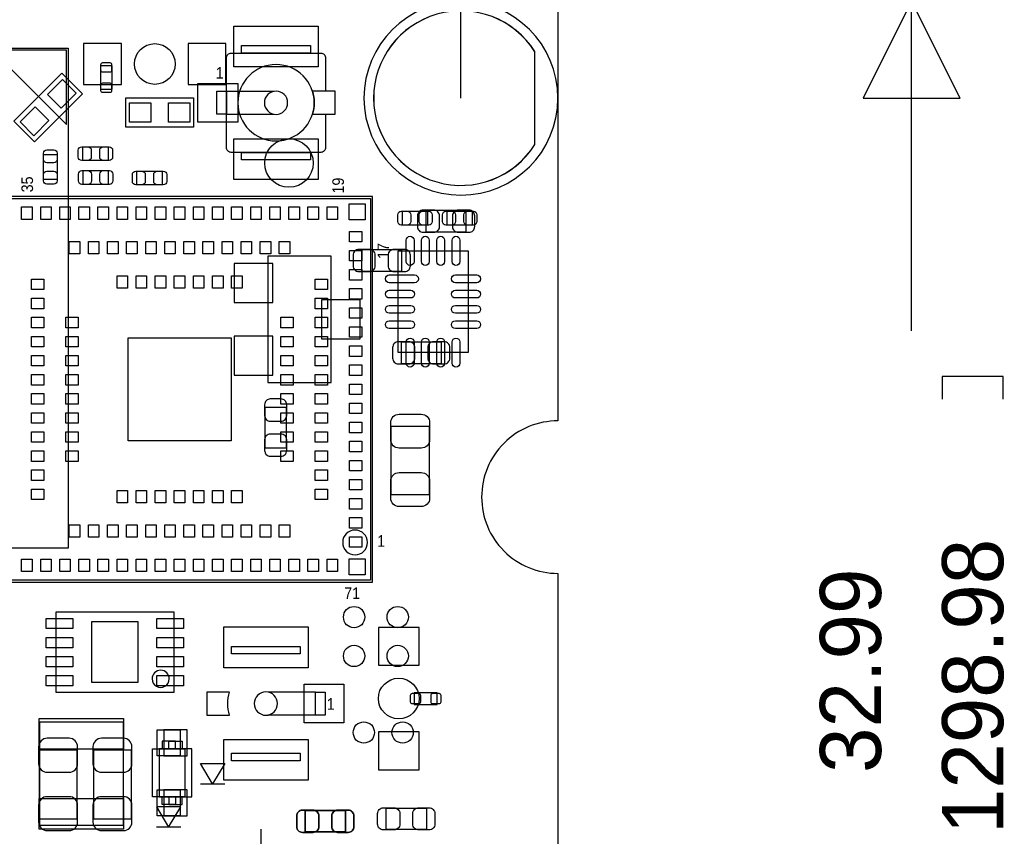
# Model space of a CAD drawing. Extents: x -4.8 to 86.5, y 33.6 to 84.1.
# Tile 10 of 11: x 60.7 to 86.5, y 45.1 to 66.5. Entities that reach past the tile are written whole.
import ezdxf

# ---------------------------------------------------------------- set-up
doc = ezdxf.new("R2010")
doc.units = 0
for name, color, linetype in [('BG_DIMENSION', 1, 'CONTINUOUS'), ('BG_OUTLINE', 3, 'CONTINUOUS'), ('PG_ASSEMBLY_BOTTOM', 253, 'CONTINUOUS'), ('PG_ASSEMBLY_TOP', 33, 'CONTINUOUS'), ('PIN_BOTTOM', 211, 'CONTINUOUS'), ('PIN_TOP', 173, 'CONTINUOUS')]:
    doc.layers.add(name, color=color, linetype=linetype)

msp = doc.modelspace()

# ---------------------------------------------------------------- linework, layer by layer
at = {"layer": 'BG_DIMENSION'}
for points in [[(72.259444, 64.447928), (72.259444, 72.44588)], [(85.3313, 64.447928), (84.0613, 66.987928), (82.7913, 64.447928), (85.3313, 64.447928)], [(84.0613, 58.35523), (84.0613, 66.987928)], [(86.4616, 56.55818), (86.4616, 57.15508), (84.8614, 57.15508), (84.8614, 56.55818)]]:
    msp.add_lwpolyline(points, dxfattribs=at)
at = {"layer": 'BG_OUTLINE'}
msp.add_lwpolyline([(74.799952, 55.992776, 0.414214), (72.800972, 53.993796, 0.414214), (74.799952, 51.994816), (74.799952, 33.993836), (23.949152, 33.993836), (23.949152, 37.493956, 0.414214), (23.451312, 37.994336, 0.414214), (22.950932, 37.493956), (22.950932, 33.993836), (7.200392, 33.993836), (7.200392, 51.994816, 0.414214), (9.199372, 53.993796, 0.414214), (7.200392, 55.992776), (7.199884, 66.987928), (74.799952, 66.987928)], format="xyb", close=True, dxfattribs=at)
at = {"layer": 'PG_ASSEMBLY_BOTTOM'}
msp.add_lwpolyline([(74.799444, 64.447928, 1), (69.719444, 64.447928, 1)], format="xyb", close=True, dxfattribs=at)
for points in [[(50.37328, 52.655978), (50.37328, 65.756028), (61.973206, 65.756028), (61.973206, 52.655978)], [(61.924438, 63.755016), (61.924438, 65.706244), (59.973464, 65.706244)]]:
    msp.add_lwpolyline(points, close=True, dxfattribs=at)
for points in [[(71.338694, 61.502544), (71.338694, 60.942728), (72.39889, 60.942728), (72.39889, 61.502544), (71.338694, 61.502544)], [(70.713854, 59.91352), (70.713854, 60.473336), (69.653658, 60.473336), (69.653658, 59.91352), (70.713854, 59.91352)], [(68.856352, 57.001156), (68.856352, 60.303156), (67.205352, 60.303156), (67.205352, 57.001156), (68.856352, 57.001156)], [(70.689978, 58.055256), (70.689978, 57.49544), (71.750174, 57.49544), (71.750174, 58.055256), (70.689978, 58.055256)], [(67.68592, 56.345074), (67.126104, 56.345074), (67.126104, 55.284878), (67.68592, 55.284878), (67.68592, 56.345074)], [(64.606932, 47.394876), (64.606932, 47.598076), (64.957452, 47.598076), (64.957452, 47.394876)], [(62.208918, 47.365158), (61.208666, 47.365158), (61.208666, 45.565314), (62.208918, 45.565314), (62.208918, 47.365158)], [(63.631318, 47.365158), (62.631066, 47.365158), (62.631066, 45.565314), (63.631318, 45.565314), (63.631318, 47.365158)], [(64.356742, 47.394876), (64.356742, 46.145196), (65.207642, 46.145196), (65.207642, 47.394876), (64.356742, 47.394876)], [(65.43548, 46.48454), (65.75298, 46.48454), (65.43548, 47.01794), (66.07048, 47.01794), (65.75298, 46.48454), (66.07048, 46.48454)], [(64.606932, 46.145196), (64.606932, 45.941996), (64.957452, 45.941996), (64.957452, 46.145196)], [(69.23659, 45.220128), (69.23659, 45.779944), (68.176394, 45.779944), (68.176394, 45.220128), (69.23659, 45.220128)]]:
    msp.add_lwpolyline(points, dxfattribs=at)
at = {"layer": 'PG_ASSEMBLY_TOP'}
for points in [[(66.51371, 65.82537), (68.31711, 65.82537), (68.31711, 65.626742), (66.51371, 65.626742)], [(63.125858, 65.291462), (62.815978, 65.291462), (62.815978, 64.681862), (63.125858, 64.681862)], [(65.86601, 64.626744), (66.115438, 64.626744), (66.115438, 64.026796), (65.86601, 64.026796)], [(66.51371, 63.026798), (68.31711, 63.026798), (68.31711, 62.82817), (66.51371, 62.82817)], [(69.939408, 61.868304), (59.839352, 61.868304), (59.839352, 51.768248), (69.939408, 51.768248)], [(68.05168, 49.883568), (66.24828, 49.883568), (66.24828, 50.082196), (68.05168, 50.082196)], [(68.69938, 48.283622), (68.449952, 48.283622), (68.449952, 48.88357), (68.69938, 48.88357)], [(71.030592, 48.868076), (71.030592, 48.558196), (71.640192, 48.558196), (71.640192, 48.868076)], [(68.05168, 47.084996), (66.24828, 47.084996), (66.24828, 47.283624), (68.05168, 47.283624)]]:
    msp.add_lwpolyline(points, close=True, dxfattribs=at)
for points in [[(68.715382, 64.026796), (68.715382, 63.153798, -0.414214), (68.588382, 63.026798), (66.242438, 63.026798, -0.414214), (66.115438, 63.153798), (66.115438, 65.499742, -0.414214), (66.242438, 65.626742), (68.588382, 65.626742, -0.414214), (68.715382, 65.499742)], [(68.415408, 64.32677, 1), (66.415412, 64.32677, 1), (68.415408, 64.32677)], [(67.72021, 64.32677, 1), (67.11061, 64.32677, 1), (67.72021, 64.32677)], [(69.812154, 52.805076, 1), (69.161406, 52.805076, 1), (69.812154, 52.805076)], [(67.45478, 48.583596, 1), (66.84518, 48.583596, 1), (67.45478, 48.583596)]]:
    msp.add_lwpolyline(points, format="xyb", dxfattribs=at)
for points in [[(68.715382, 65.499742), (68.715382, 64.626744)], [(62.344808, 64.55918), (61.087508, 63.30188), (60.54852, 63.840868), (61.80582, 65.098168), (62.344808, 64.55918)], [(66.115438, 64.626744), (67.361308, 64.626744)], [(65.25641, 63.69177), (63.47841, 63.69177), (63.47841, 64.45377), (65.25641, 64.45377), (65.25641, 63.69177)], [(66.115438, 64.026796), (67.361308, 64.026796)], [(61.685678, 62.31509), (61.325506, 62.31509), (61.325506, 62.974982), (61.685678, 62.974982), (61.685678, 62.31509)], [(62.356746, 62.811914), (62.356746, 63.172086), (63.016638, 63.172086), (63.016638, 62.811914), (62.356746, 62.811914)], [(62.360556, 62.187582), (62.360556, 62.547754), (63.020448, 62.547754), (63.020448, 62.187582), (62.360556, 62.187582)], [(64.43218, 62.536832), (64.43218, 62.17666), (63.772288, 62.17666), (63.772288, 62.536832), (64.43218, 62.536832)], [(59.88939, 51.818286), (59.88939, 61.818266), (69.88937, 61.818266), (69.88937, 51.818286), (59.88939, 51.818286)], [(71.385176, 61.482986), (71.385176, 61.122814), (70.725284, 61.122814), (70.725284, 61.482986), (71.385176, 61.482986)], [(72.553576, 61.482986), (72.553576, 61.122814), (71.893684, 61.122814), (71.893684, 61.482986), (72.553576, 61.482986)], [(70.602602, 60.438792), (70.602602, 57.788556), (72.452738, 57.788556), (72.452738, 60.438792), (70.602602, 60.438792)], [(70.428866, 55.85714), (71.429118, 55.85714), (71.429118, 54.057296), (70.428866, 54.057296), (70.428866, 55.85714)], [(64.7446, 48.8823), (64.7446, 50.982372), (61.644784, 50.982372), (61.644784, 48.8823), (64.7446, 48.8823)], [(68.449952, 48.88357), (67.204082, 48.88357)], [(68.449952, 48.283622), (67.204082, 48.283622)], [(63.418466, 45.394626), (63.418466, 48.094646), (61.218572, 48.094646), (61.218572, 45.394626), (63.418466, 45.394626)], [(64.779652, 47.394876), (64.779652, 47.598076), (64.429132, 47.598076), (64.429132, 47.394876)], [(65.029842, 47.394876), (65.029842, 46.145196), (64.178942, 46.145196), (64.178942, 47.394876), (65.029842, 47.394876)], [(64.779652, 46.145196), (64.779652, 45.941996), (64.429132, 45.941996), (64.429132, 46.145196)], [(64.91986, 45.34662), (64.60236, 45.34662), (64.91986, 45.88002), (64.28486, 45.88002), (64.60236, 45.34662), (64.28486, 45.34662)], [(69.23659, 45.779944), (69.23659, 45.220128), (68.176394, 45.220128), (68.176394, 45.779944), (69.23659, 45.779944)], [(71.35749, 45.843444), (71.35749, 45.283628), (70.297294, 45.283628), (70.297294, 45.843444), (71.35749, 45.843444)], [(67.02806, 44.8945), (67.02806, 45.29328)]]:
    msp.add_lwpolyline(points, dxfattribs=at)
for points in [[(68.36918, 64.026796), (68.96481, 64.026796), (68.96481, 64.626744), (68.36918, 64.626744, -0.076601), (68.415408, 64.32677, -0.076974)], [(64.618362, 49.232312, 1), (64.171022, 49.23236, 1)], [(66.19621, 48.88357), (65.60058, 48.88357), (65.60058, 48.283622), (66.19621, 48.283622, -0.076601), (66.149982, 48.583596, -0.076974)]]:
    msp.add_lwpolyline(points, format="xyb", close=True, dxfattribs=at)
at = {"layer": 'PIN_BOTTOM'}
for points in [[(74.1934, 65.666874, 3.462482), (74.1934, 63.228982)], [(71.268844, 60.932568), (71.548752, 60.932568, 0.414846), (71.698866, 61.082682), (71.698866, 61.36259, 0.414846), (71.548752, 61.512704), (71.268844, 61.512704, 0.414846), (71.11873, 61.36259), (71.11873, 61.082682, 0.414846)], [(72.46874, 61.512704), (72.188832, 61.512704, 0.414846), (72.038718, 61.36259), (72.038718, 61.082682, 0.414846), (72.188832, 60.932568), (72.46874, 60.932568, 0.414846), (72.618854, 61.082682), (72.618854, 61.36259, 0.414846)], [(69.583808, 59.90336), (69.863716, 59.90336, 0.414846), (70.01383, 60.053474), (70.01383, 60.333382, 0.414846), (69.863716, 60.483496), (69.583808, 60.483496, 0.414846), (69.433694, 60.333382), (69.433694, 60.053474, 0.414846)], [(70.783704, 60.483496), (70.503796, 60.483496, 0.414846), (70.353682, 60.333382), (70.353682, 60.053474, 0.414846), (70.503796, 59.90336), (70.783704, 59.90336, 0.414846), (70.933818, 60.053474), (70.933818, 60.333382, 0.414846)], [(70.620128, 57.48528), (70.900036, 57.48528, 0.414846), (71.05015, 57.635394), (71.05015, 57.915302, 0.414846), (70.900036, 58.065416), (70.620128, 58.065416, 0.414846), (70.470014, 57.915302), (70.470014, 57.635394, 0.414846)], [(71.820024, 58.065416), (71.540116, 58.065416, 0.414846), (71.390002, 57.915302), (71.390002, 57.635394, 0.414846), (71.540116, 57.48528), (71.820024, 57.48528, 0.414846), (71.970138, 57.635394), (71.970138, 57.915302, 0.414846)], [(67.115944, 56.414924), (67.115944, 56.135016, 0.414846), (67.266058, 55.984902), (67.545966, 55.984902, 0.414846), (67.69608, 56.135016), (67.69608, 56.414924, 0.414846), (67.545966, 56.565038), (67.266058, 56.565038, 0.414846)], [(67.69608, 55.215028), (67.69608, 55.494936, 0.414846), (67.545966, 55.64505), (67.266058, 55.64505, 0.414846), (67.115944, 55.494936), (67.115944, 55.215028, 0.414846), (67.266058, 55.064914), (67.545966, 55.064914, 0.414846)], [(61.19876, 47.455328), (61.19876, 47.00524, 0.414414), (61.418724, 46.785276), (61.99886, 46.785276, 0.414414), (62.218824, 47.00524), (62.218824, 47.455328, 0.414414), (61.99886, 47.675292), (61.418724, 47.675292, 0.414414)], [(62.62116, 47.455328), (62.62116, 47.00524, 0.414414), (62.841124, 46.785276), (63.42126, 46.785276, 0.414414), (63.641224, 47.00524), (63.641224, 47.455328, 0.414414), (63.42126, 47.675292), (62.841124, 47.675292, 0.414414)], [(62.218824, 45.475144), (62.218824, 45.925232, 0.414414), (61.99886, 46.145196), (61.418724, 46.145196, 0.414414), (61.19876, 45.925232), (61.19876, 45.475144, 0.414414), (61.418724, 45.25518), (61.99886, 45.25518, 0.414414)], [(63.641224, 45.475144), (63.641224, 45.925232, 0.414414), (63.42126, 46.145196), (62.841124, 46.145196, 0.414414), (62.62116, 45.925232), (62.62116, 45.475144, 0.414414), (62.841124, 45.25518), (63.42126, 45.25518, 0.414414)], [(68.106544, 45.209968), (68.386452, 45.209968, 0.414846), (68.536566, 45.360082), (68.536566, 45.63999, 0.414846), (68.386452, 45.790104), (68.106544, 45.790104, 0.414846), (67.95643, 45.63999), (67.95643, 45.360082, 0.414846)], [(69.30644, 45.790104), (69.026532, 45.790104, 0.414846), (68.876418, 45.63999), (68.876418, 45.360082, 0.414846), (69.026532, 45.209968), (69.30644, 45.209968, 0.414846), (69.456554, 45.360082), (69.456554, 45.63999, 0.414846)]]:
    msp.add_lwpolyline(points, format="xyb", close=True, dxfattribs=at)
for points in [[(62.37732, 64.80937), (63.36792, 64.80937), (63.36792, 65.87617), (62.37732, 65.87617)], [(65.1129, 64.80937), (66.1035, 64.80937), (66.1035, 65.87617), (65.1129, 65.87617)], [(66.316352, 59.096656), (67.332352, 59.096656), (67.332352, 60.112656), (66.316352, 60.112656)], [(68.602352, 58.144156), (69.618352, 58.144156), (69.618352, 59.160156), (68.602352, 59.160156)], [(66.316352, 57.191656), (67.332352, 57.191656), (67.332352, 58.207656), (66.316352, 58.207656)], [(70.09638, 50.578766), (70.09638, 49.588166), (71.16318, 49.588166), (71.16318, 50.578766)], [(65.086992, 47.900336), (64.477392, 47.900336), (64.477392, 47.214536), (65.086992, 47.214536)], [(70.09638, 47.843186), (70.09638, 46.852586), (71.16318, 46.852586), (71.16318, 47.843186)], [(65.087246, 46.325536), (64.477646, 46.325536), (64.477646, 45.639736), (65.087246, 45.639736)]]:
    msp.add_lwpolyline(points, close=True, dxfattribs=at)
for centre, radius in [((64.24041, 65.34277), 0.5334), ((67.753992, 62.746636), 0.635), ((70.62978, 48.715676), 0.5334)]:
    msp.add_circle(centre, radius, dxfattribs=at)
at = {"layer": 'PIN_TOP'}
for points in [[(74.196702, 65.66154, 3.479971), (74.196702, 63.234316)], [(62.882018, 65.126362, -0.414214), (62.831218, 65.177162), (62.831218, 65.329562, -0.414214), (62.882018, 65.380362), (63.059818, 65.380362, -0.414214), (63.110618, 65.329562), (63.110618, 65.177162, -0.414214), (63.059818, 65.126362)], [(62.882018, 64.592962, -0.414214), (62.831218, 64.643762), (62.831218, 64.796162, -0.414214), (62.882018, 64.846962), (63.059818, 64.846962, -0.414214), (63.110618, 64.796162), (63.110618, 64.643762, -0.414214), (63.059818, 64.592962)], [(61.685678, 63.004954), (61.685678, 62.844934, -0.413587), (61.595508, 62.755018), (61.415676, 62.755018, -0.413587), (61.325506, 62.844934), (61.325506, 63.004954, -0.413587), (61.415676, 63.09487), (61.595508, 63.09487, -0.413587)], [(62.326774, 63.172086), (62.486794, 63.172086, -0.413587), (62.57671, 63.081916), (62.57671, 62.902084, -0.413587), (62.486794, 62.811914), (62.326774, 62.811914, -0.413587), (62.236858, 62.902084), (62.236858, 63.081916, -0.413587)], [(63.04661, 62.811914), (62.88659, 62.811914, -0.413587), (62.796674, 62.902084), (62.796674, 63.081916, -0.413587), (62.88659, 63.172086), (63.04661, 63.172086, -0.413587), (63.136526, 63.081916), (63.136526, 62.902084, -0.413587)], [(61.325506, 62.285118), (61.325506, 62.445138, -0.413587), (61.415676, 62.535054), (61.595508, 62.535054, -0.413587), (61.685678, 62.445138), (61.685678, 62.285118, -0.413587), (61.595508, 62.195202), (61.415676, 62.195202, -0.413587)], [(62.330584, 62.547754), (62.490604, 62.547754, -0.413587), (62.58052, 62.457584), (62.58052, 62.277752, -0.413587), (62.490604, 62.187582), (62.330584, 62.187582, -0.413587), (62.240668, 62.277752), (62.240668, 62.457584, -0.413587)], [(63.05042, 62.187582), (62.8904, 62.187582, -0.413587), (62.800484, 62.277752), (62.800484, 62.457584, -0.413587), (62.8904, 62.547754), (63.05042, 62.547754, -0.413587), (63.140336, 62.457584), (63.140336, 62.277752, -0.413587)], [(63.742316, 62.536832), (63.902336, 62.536832, -0.413587), (63.992252, 62.446662), (63.992252, 62.26683, -0.413587), (63.902336, 62.17666), (63.742316, 62.17666, -0.413587), (63.6524, 62.26683), (63.6524, 62.446662, -0.413587)], [(64.462152, 62.17666), (64.302132, 62.17666, -0.413587), (64.212216, 62.26683), (64.212216, 62.446662, -0.413587), (64.302132, 62.536832), (64.462152, 62.536832, -0.413587), (64.552068, 62.446662), (64.552068, 62.26683, -0.413587)], [(70.695312, 61.482986), (70.855332, 61.482986, -0.413587), (70.945248, 61.392816), (70.945248, 61.212984, -0.413587), (70.855332, 61.122814), (70.695312, 61.122814, -0.413587), (70.605396, 61.212984), (70.605396, 61.392816, -0.413587)], [(71.415148, 61.122814), (71.255128, 61.122814, -0.413587), (71.165212, 61.212984), (71.165212, 61.392816, -0.413587), (71.255128, 61.482986), (71.415148, 61.482986, -0.413587), (71.505064, 61.392816), (71.505064, 61.212984, -0.413587)], [(71.863712, 61.482986), (72.023732, 61.482986, -0.413587), (72.113648, 61.392816), (72.113648, 61.212984, -0.413587), (72.023732, 61.122814), (71.863712, 61.122814, -0.413587), (71.773796, 61.212984), (71.773796, 61.392816, -0.413587)], [(72.583548, 61.122814), (72.423528, 61.122814, -0.413587), (72.333612, 61.212984), (72.333612, 61.392816, -0.413587), (72.423528, 61.482986), (72.583548, 61.482986, -0.413587), (72.673464, 61.392816), (72.673464, 61.212984, -0.413587)], [(70.826122, 60.166758), (70.826122, 60.725558, -1), (71.029322, 60.725558), (71.029322, 60.166758, -1)], [(71.226172, 60.166758), (71.226172, 60.725558, -1), (71.429372, 60.725558), (71.429372, 60.166758, -1)], [(71.625968, 60.166758), (71.625968, 60.725558, -1), (71.829168, 60.725558), (71.829168, 60.166758, -1)], [(72.026018, 60.166758), (72.026018, 60.725558, -1), (72.229218, 60.725558), (72.229218, 60.166758, -1)], [(71.043546, 59.612022), (70.383146, 59.612022, -1), (70.383146, 59.815222), (71.043546, 59.815222, -1)], [(72.672194, 59.612022), (72.113394, 59.612022, -1), (72.113394, 59.815222), (72.672194, 59.815222, -1)], [(70.941946, 59.211972), (70.383146, 59.211972, -1), (70.383146, 59.415172), (70.941946, 59.415172, -1)], [(72.672194, 59.211972), (72.113394, 59.211972, -1), (72.113394, 59.415172), (72.672194, 59.415172, -1)], [(70.941946, 58.812176), (70.383146, 58.812176, -1), (70.383146, 59.015376), (70.941946, 59.015376, -1)], [(72.672194, 58.812176), (72.113394, 58.812176, -1), (72.113394, 59.015376), (72.672194, 59.015376, -1)], [(70.941946, 58.412126), (70.383146, 58.412126, -1), (70.383146, 58.615326), (70.941946, 58.615326, -1)], [(72.672194, 58.412126), (72.113394, 58.412126, -1), (72.113394, 58.615326), (72.672194, 58.615326, -1)], [(70.826122, 57.50179), (70.826122, 58.06059, -1), (71.029322, 58.06059), (71.029322, 57.50179, -1)], [(71.226172, 57.50179), (71.226172, 58.06059, -1), (71.429372, 58.06059), (71.429372, 57.50179, -1)], [(71.625968, 57.50179), (71.625968, 58.06059, -1), (71.829168, 58.06059), (71.829168, 57.50179, -1)], [(72.026018, 57.50179), (72.026018, 58.06059, -1), (72.229218, 58.06059), (72.229218, 57.50179, -1)], [(71.439024, 55.94731), (71.439024, 55.497222, -0.414414), (71.21906, 55.277258), (70.638924, 55.277258, -0.414414), (70.41896, 55.497222), (70.41896, 55.94731, -0.414414), (70.638924, 56.167274), (71.21906, 56.167274, -0.414414)], [(70.41896, 53.967126), (70.41896, 54.417214, -0.414414), (70.638924, 54.637178), (71.21906, 54.637178, -0.414414), (71.439024, 54.417214), (71.439024, 53.967126, -0.414414), (71.21906, 53.747162), (70.638924, 53.747162, -0.414414)], [(71.195692, 48.624236, -0.414214), (71.144892, 48.573436), (70.992492, 48.573436, -0.414214), (70.941692, 48.624236), (70.941692, 48.802036, -0.414214), (70.992492, 48.852836), (71.144892, 48.852836, -0.414214), (71.195692, 48.802036)], [(71.729092, 48.624236, -0.414214), (71.678292, 48.573436), (71.525892, 48.573436, -0.414214), (71.475092, 48.624236), (71.475092, 48.802036, -0.414214), (71.525892, 48.852836), (71.678292, 48.852836, -0.414214), (71.729092, 48.802036)], [(68.106544, 45.790104), (68.386452, 45.790104, -0.414846), (68.536566, 45.63999), (68.536566, 45.360082, -0.414846), (68.386452, 45.209968), (68.106544, 45.209968, -0.414846), (67.95643, 45.360082), (67.95643, 45.63999, -0.414846)], [(69.30644, 45.209968), (69.026532, 45.209968, -0.414846), (68.876418, 45.360082), (68.876418, 45.63999, -0.414846), (69.026532, 45.790104), (69.30644, 45.790104, -0.414846), (69.456554, 45.63999), (69.456554, 45.360082, -0.414846)], [(70.227444, 45.853604), (70.507352, 45.853604, -0.414846), (70.657466, 45.70349), (70.657466, 45.423582, -0.414846), (70.507352, 45.273468), (70.227444, 45.273468, -0.414846), (70.07733, 45.423582), (70.07733, 45.70349, -0.414846)], [(71.42734, 45.273468), (71.147432, 45.273468, -0.414846), (70.997318, 45.423582), (70.997318, 45.70349, -0.414846), (71.147432, 45.853604), (71.42734, 45.853604, -0.414846), (71.577454, 45.70349), (71.577454, 45.423582, -0.414846)]]:
    msp.add_lwpolyline(points, format="xyb", close=True, dxfattribs=at)
for points in [[(66.31051, 66.335148), (68.52031, 66.335148), (68.52031, 65.268348), (66.31051, 65.268348)], [(61.787859, 64.182009), (61.428649, 64.541219), (61.823781, 64.936351), (62.182991, 64.577141)], [(65.369694, 64.83477), (66.411094, 64.83477), (66.411094, 63.81877), (65.369694, 63.81877)], [(61.069547, 63.463697), (60.710337, 63.822907), (61.105469, 64.218039), (61.464679, 63.858829)], [(63.58001, 63.81877), (63.58001, 64.32677), (64.13881, 64.32677), (64.13881, 63.81877)], [(64.59601, 63.81877), (64.59601, 64.32677), (65.15481, 64.32677), (65.15481, 63.81877)], [(66.31051, 63.385192), (68.52031, 63.385192), (68.52031, 62.318392), (66.31051, 62.318392)], [(69.751067, 61.679963), (69.751067, 61.256037), (69.327141, 61.256037), (69.327141, 61.679963)], [(61.026929, 61.595762), (61.026929, 61.270642), (60.751847, 61.270642), (60.751847, 61.595762)], [(61.526801, 61.595762), (61.526801, 61.270642), (61.251719, 61.270642), (61.251719, 61.595762)], [(62.026927, 61.595762), (62.026927, 61.270642), (61.751845, 61.270642), (61.751845, 61.595762)], [(62.526799, 61.595762), (62.526799, 61.270642), (62.251717, 61.270642), (62.251717, 61.595762)], [(63.026925, 61.595762), (63.026925, 61.270642), (62.751843, 61.270642), (62.751843, 61.595762)], [(63.526797, 61.595762), (63.526797, 61.270642), (63.251715, 61.270642), (63.251715, 61.595762)], [(64.026923, 61.595762), (64.026923, 61.270642), (63.751841, 61.270642), (63.751841, 61.595762)], [(64.526795, 61.595762), (64.526795, 61.270642), (64.251713, 61.270642), (64.251713, 61.595762)], [(65.026921, 61.595762), (65.026921, 61.270642), (64.751839, 61.270642), (64.751839, 61.595762)], [(65.527047, 61.595762), (65.527047, 61.270642), (65.251965, 61.270642), (65.251965, 61.595762)], [(66.026919, 61.595762), (66.026919, 61.270642), (65.751837, 61.270642), (65.751837, 61.595762)], [(66.527045, 61.595762), (66.527045, 61.270642), (66.251963, 61.270642), (66.251963, 61.595762)], [(67.026917, 61.595762), (67.026917, 61.270642), (66.751835, 61.270642), (66.751835, 61.595762)], [(67.527043, 61.595762), (67.527043, 61.270642), (67.251961, 61.270642), (67.251961, 61.595762)], [(68.026915, 61.595762), (68.026915, 61.270642), (67.751833, 61.270642), (67.751833, 61.595762)], [(68.527041, 61.595762), (68.527041, 61.270642), (68.251959, 61.270642), (68.251959, 61.595762)], [(69.026913, 61.595762), (69.026913, 61.270642), (68.751831, 61.270642), (68.751831, 61.595762)], [(69.666866, 60.680727), (69.341746, 60.680727), (69.341746, 60.955809), (69.666866, 60.955809)], [(62.276863, 60.69584), (62.276863, 60.37072), (62.001781, 60.37072), (62.001781, 60.69584)], [(62.776989, 60.69584), (62.776989, 60.37072), (62.501907, 60.37072), (62.501907, 60.69584)], [(63.276861, 60.69584), (63.276861, 60.37072), (63.001779, 60.37072), (63.001779, 60.69584)], [(63.776987, 60.69584), (63.776987, 60.37072), (63.501905, 60.37072), (63.501905, 60.69584)], [(64.276859, 60.69584), (64.276859, 60.37072), (64.001777, 60.37072), (64.001777, 60.69584)], [(64.776985, 60.69584), (64.776985, 60.37072), (64.501903, 60.37072), (64.501903, 60.69584)], [(65.276857, 60.69584), (65.276857, 60.37072), (65.001775, 60.37072), (65.001775, 60.69584)], [(65.776983, 60.69584), (65.776983, 60.37072), (65.501901, 60.37072), (65.501901, 60.69584)], [(66.276855, 60.69584), (66.276855, 60.37072), (66.001773, 60.37072), (66.001773, 60.69584)], [(66.776981, 60.69584), (66.776981, 60.37072), (66.501899, 60.37072), (66.501899, 60.69584)], [(67.276853, 60.69584), (67.276853, 60.37072), (67.001771, 60.37072), (67.001771, 60.69584)], [(67.776979, 60.69584), (67.776979, 60.37072), (67.501897, 60.37072), (67.501897, 60.69584)], [(69.666866, 60.180855), (69.341746, 60.180855), (69.341746, 60.455937), (69.666866, 60.455937)], [(69.666866, 59.680729), (69.341746, 59.680729), (69.341746, 59.955811), (69.666866, 59.955811)], [(61.011816, 59.705875), (61.336936, 59.705875), (61.336936, 59.430793), (61.011816, 59.430793)], [(63.526797, 59.795918), (63.526797, 59.470798), (63.251715, 59.470798), (63.251715, 59.795918)], [(64.026923, 59.795918), (64.026923, 59.470798), (63.751841, 59.470798), (63.751841, 59.795918)], [(64.526795, 59.795918), (64.526795, 59.470798), (64.251713, 59.470798), (64.251713, 59.795918)], [(65.026921, 59.795918), (65.026921, 59.470798), (64.751839, 59.470798), (64.751839, 59.795918)], [(65.527047, 59.795918), (65.527047, 59.470798), (65.251965, 59.470798), (65.251965, 59.795918)], [(66.026919, 59.795918), (66.026919, 59.470798), (65.751837, 59.470798), (65.751837, 59.795918)], [(66.527045, 59.795918), (66.527045, 59.470798), (66.251963, 59.470798), (66.251963, 59.795918)], [(68.766944, 59.430793), (68.441824, 59.430793), (68.441824, 59.705875), (68.766944, 59.705875)], [(69.666866, 59.180857), (69.341746, 59.180857), (69.341746, 59.455939), (69.666866, 59.455939)], [(61.011816, 59.205749), (61.336936, 59.205749), (61.336936, 58.930667), (61.011816, 58.930667)], [(68.766944, 58.930667), (68.441824, 58.930667), (68.441824, 59.205749), (68.766944, 59.205749)], [(69.666866, 58.680731), (69.341746, 58.680731), (69.341746, 58.955813), (69.666866, 58.955813)], [(61.011816, 58.705877), (61.336936, 58.705877), (61.336936, 58.430795), (61.011816, 58.430795)], [(61.911738, 58.705877), (62.236858, 58.705877), (62.236858, 58.430795), (61.911738, 58.430795)], [(67.867022, 58.430795), (67.541902, 58.430795), (67.541902, 58.705877), (67.867022, 58.705877)], [(68.766944, 58.430795), (68.441824, 58.430795), (68.441824, 58.705877), (68.766944, 58.705877)], [(69.666866, 58.180859), (69.341746, 58.180859), (69.341746, 58.455941), (69.666866, 58.455941)], [(61.011816, 58.205751), (61.336936, 58.205751), (61.336936, 57.930669), (61.011816, 57.930669)], [(61.911738, 58.205751), (62.236858, 58.205751), (62.236858, 57.930669), (61.911738, 57.930669)], [(66.23939, 55.468266), (63.53937, 55.468266), (63.53937, 58.168286), (66.23939, 58.168286)], [(67.867022, 57.930669), (67.541902, 57.930669), (67.541902, 58.205751), (67.867022, 58.205751)], [(68.766944, 57.930669), (68.441824, 57.930669), (68.441824, 58.205751), (68.766944, 58.205751)], [(69.666866, 57.680733), (69.341746, 57.680733), (69.341746, 57.955815), (69.666866, 57.955815)], [(61.011816, 57.705879), (61.336936, 57.705879), (61.336936, 57.430797), (61.011816, 57.430797)], [(61.911738, 57.705879), (62.236858, 57.705879), (62.236858, 57.430797), (61.911738, 57.430797)], [(67.867022, 57.430797), (67.541902, 57.430797), (67.541902, 57.705879), (67.867022, 57.705879)], [(68.766944, 57.430797), (68.441824, 57.430797), (68.441824, 57.705879), (68.766944, 57.705879)], [(69.666866, 57.180861), (69.341746, 57.180861), (69.341746, 57.455943), (69.666866, 57.455943)], [(61.011816, 57.205753), (61.336936, 57.205753), (61.336936, 56.930671), (61.011816, 56.930671)], [(61.911738, 57.205753), (62.236858, 57.205753), (62.236858, 56.930671), (61.911738, 56.930671)], [(67.867022, 56.930671), (67.541902, 56.930671), (67.541902, 57.205753), (67.867022, 57.205753)], [(68.766944, 56.930671), (68.441824, 56.930671), (68.441824, 57.205753), (68.766944, 57.205753)], [(69.666866, 56.680735), (69.341746, 56.680735), (69.341746, 56.955817), (69.666866, 56.955817)], [(61.011816, 56.705881), (61.336936, 56.705881), (61.336936, 56.430799), (61.011816, 56.430799)], [(61.911738, 56.705881), (62.236858, 56.705881), (62.236858, 56.430799), (61.911738, 56.430799)], [(67.867022, 56.430799), (67.541902, 56.430799), (67.541902, 56.705881), (67.867022, 56.705881)], [(68.766944, 56.430799), (68.441824, 56.430799), (68.441824, 56.705881), (68.766944, 56.705881)], [(69.666866, 56.180609), (69.341746, 56.180609), (69.341746, 56.455691), (69.666866, 56.455691)], [(61.011816, 56.205755), (61.336936, 56.205755), (61.336936, 55.930673), (61.011816, 55.930673)], [(61.911738, 56.205755), (62.236858, 56.205755), (62.236858, 55.930673), (61.911738, 55.930673)], [(67.867022, 55.930673), (67.541902, 55.930673), (67.541902, 56.205755), (67.867022, 56.205755)], [(68.766944, 55.930673), (68.441824, 55.930673), (68.441824, 56.205755), (68.766944, 56.205755)], [(61.011816, 55.705883), (61.336936, 55.705883), (61.336936, 55.430801), (61.011816, 55.430801)], [(61.911738, 55.705883), (62.236858, 55.705883), (62.236858, 55.430801), (61.911738, 55.430801)], [(67.867022, 55.430801), (67.541902, 55.430801), (67.541902, 55.705883), (67.867022, 55.705883)], [(68.766944, 55.430801), (68.441824, 55.430801), (68.441824, 55.705883), (68.766944, 55.705883)], [(69.666866, 55.680737), (69.341746, 55.680737), (69.341746, 55.955819), (69.666866, 55.955819)], [(69.666866, 55.180611), (69.341746, 55.180611), (69.341746, 55.455693), (69.666866, 55.455693)], [(61.011816, 55.205757), (61.336936, 55.205757), (61.336936, 54.930675), (61.011816, 54.930675)], [(61.911738, 55.205757), (62.236858, 55.205757), (62.236858, 54.930675), (61.911738, 54.930675)], [(67.867022, 54.930675), (67.541902, 54.930675), (67.541902, 55.205757), (67.867022, 55.205757)], [(68.766944, 54.930675), (68.441824, 54.930675), (68.441824, 55.205757), (68.766944, 55.205757)], [(69.666866, 54.680739), (69.341746, 54.680739), (69.341746, 54.955821), (69.666866, 54.955821)], [(61.011816, 54.705885), (61.336936, 54.705885), (61.336936, 54.430803), (61.011816, 54.430803)], [(68.766944, 54.430803), (68.441824, 54.430803), (68.441824, 54.705885), (68.766944, 54.705885)], [(69.666866, 54.180613), (69.341746, 54.180613), (69.341746, 54.455695), (69.666866, 54.455695)], [(61.011816, 54.205759), (61.336936, 54.205759), (61.336936, 53.930677), (61.011816, 53.930677)], [(63.251588, 53.840634), (63.251588, 54.165754), (63.52667, 54.165754), (63.52667, 53.840634)], [(63.751714, 53.840634), (63.751714, 54.165754), (64.026796, 54.165754), (64.026796, 53.840634)], [(64.251586, 53.840634), (64.251586, 54.165754), (64.526668, 54.165754), (64.526668, 53.840634)], [(64.751712, 53.840634), (64.751712, 54.165754), (65.026794, 54.165754), (65.026794, 53.840634)], [(65.251838, 53.840634), (65.251838, 54.165754), (65.52692, 54.165754), (65.52692, 53.840634)], [(65.75171, 53.840634), (65.75171, 54.165754), (66.026792, 54.165754), (66.026792, 53.840634)], [(66.251836, 53.840634), (66.251836, 54.165754), (66.526918, 54.165754), (66.526918, 53.840634)], [(68.766944, 53.930677), (68.441824, 53.930677), (68.441824, 54.205759), (68.766944, 54.205759)], [(69.666866, 53.680741), (69.341746, 53.680741), (69.341746, 53.955823), (69.666866, 53.955823)], [(69.666866, 53.180615), (69.341746, 53.180615), (69.341746, 53.455697), (69.666866, 53.455697)], [(62.001654, 52.940712), (62.001654, 53.265832), (62.276736, 53.265832), (62.276736, 52.940712)], [(62.50178, 52.940712), (62.50178, 53.265832), (62.776862, 53.265832), (62.776862, 52.940712)], [(63.001652, 52.940712), (63.001652, 53.265832), (63.276734, 53.265832), (63.276734, 52.940712)], [(63.501778, 52.940712), (63.501778, 53.265832), (63.77686, 53.265832), (63.77686, 52.940712)], [(64.00165, 52.940712), (64.00165, 53.265832), (64.276732, 53.265832), (64.276732, 52.940712)], [(64.501776, 52.940712), (64.501776, 53.265832), (64.776858, 53.265832), (64.776858, 52.940712)], [(65.001648, 52.940712), (65.001648, 53.265832), (65.27673, 53.265832), (65.27673, 52.940712)], [(65.501774, 52.940712), (65.501774, 53.265832), (65.776856, 53.265832), (65.776856, 52.940712)], [(66.001646, 52.940712), (66.001646, 53.265832), (66.276728, 53.265832), (66.276728, 52.940712)], [(66.501772, 52.940712), (66.501772, 53.265832), (66.776854, 53.265832), (66.776854, 52.940712)], [(67.001644, 52.940712), (67.001644, 53.265832), (67.276726, 53.265832), (67.276726, 52.940712)], [(67.50177, 52.940712), (67.50177, 53.265832), (67.776852, 53.265832), (67.776852, 52.940712)], [(69.666866, 52.680743), (69.341746, 52.680743), (69.341746, 52.955825), (69.666866, 52.955825)], [(60.75172, 52.04079), (60.75172, 52.36591), (61.026802, 52.36591), (61.026802, 52.04079)], [(61.251592, 52.04079), (61.251592, 52.36591), (61.526674, 52.36591), (61.526674, 52.04079)], [(61.751718, 52.04079), (61.751718, 52.36591), (62.0268, 52.36591), (62.0268, 52.04079)], [(62.25159, 52.04079), (62.25159, 52.36591), (62.526672, 52.36591), (62.526672, 52.04079)], [(62.751716, 52.04079), (62.751716, 52.36591), (63.026798, 52.36591), (63.026798, 52.04079)], [(63.251588, 52.04079), (63.251588, 52.36591), (63.52667, 52.36591), (63.52667, 52.04079)], [(63.751714, 52.04079), (63.751714, 52.36591), (64.026796, 52.36591), (64.026796, 52.04079)], [(64.251586, 52.04079), (64.251586, 52.36591), (64.526668, 52.36591), (64.526668, 52.04079)], [(64.751712, 52.04079), (64.751712, 52.36591), (65.026794, 52.36591), (65.026794, 52.04079)], [(65.251838, 52.04079), (65.251838, 52.36591), (65.52692, 52.36591), (65.52692, 52.04079)], [(65.75171, 52.04079), (65.75171, 52.36591), (66.026792, 52.36591), (66.026792, 52.04079)], [(66.251836, 52.04079), (66.251836, 52.36591), (66.526918, 52.36591), (66.526918, 52.04079)], [(66.751708, 52.04079), (66.751708, 52.36591), (67.02679, 52.36591), (67.02679, 52.04079)], [(67.251834, 52.04079), (67.251834, 52.36591), (67.526916, 52.36591), (67.526916, 52.04079)], [(67.751706, 52.04079), (67.751706, 52.36591), (68.026788, 52.36591), (68.026788, 52.04079)], [(68.251832, 52.04079), (68.251832, 52.36591), (68.526914, 52.36591), (68.526914, 52.04079)], [(68.751704, 52.04079), (68.751704, 52.36591), (69.026786, 52.36591), (69.026786, 52.04079)], [(69.751321, 51.956335), (69.327395, 51.956335), (69.327395, 52.380261), (69.751321, 52.380261)], [(62.094618, 50.817399), (62.094618, 50.547397), (61.394594, 50.547397), (61.394594, 50.817399)], [(64.99479, 50.817399), (64.99479, 50.547397), (64.294766, 50.547397), (64.294766, 50.817399)], [(62.594744, 50.732309), (63.79464, 50.732309), (63.79464, 49.132363), (62.594744, 49.132363)], [(68.25488, 49.525174), (66.04508, 49.525174), (66.04508, 50.591974), (68.25488, 50.591974)], [(62.094618, 50.317273), (62.094618, 50.047271), (61.394594, 50.047271), (61.394594, 50.317273)], [(64.99479, 50.317273), (64.99479, 50.047271), (64.294766, 50.047271), (64.294766, 50.317273)], [(62.094618, 49.817401), (62.094618, 49.547399), (61.394594, 49.547399), (61.394594, 49.817401)], [(64.99479, 49.817401), (64.99479, 49.547399), (64.294766, 49.547399), (64.294766, 49.817401)], [(62.094618, 49.317275), (62.094618, 49.047273), (61.394594, 49.047273), (61.394594, 49.317275)], [(64.99479, 49.317275), (64.99479, 49.047273), (64.294766, 49.047273), (64.294766, 49.317275)], [(69.195696, 48.075596), (68.154296, 48.075596), (68.154296, 49.091596), (69.195696, 49.091596)], [(63.423292, 47.393606), (61.213492, 47.393606), (61.213492, 48.193706), (63.423292, 48.193706)], [(64.299592, 47.900336), (64.909192, 47.900336), (64.909192, 47.214536), (64.299592, 47.214536)], [(68.25488, 46.575218), (66.04508, 46.575218), (66.04508, 47.642018), (68.25488, 47.642018)], [(64.299338, 46.325536), (64.908938, 46.325536), (64.908938, 45.639736), (64.299338, 45.639736)], [(63.423292, 45.295566), (61.213492, 45.295566), (61.213492, 46.095666), (63.423292, 46.095666)]]:
    msp.add_lwpolyline(points, close=True, dxfattribs=at)
for centre in [(69.46138, 50.849276), (70.60438, 50.849276), (69.46138, 49.833276), (70.60438, 49.833276), (69.71538, 47.826676), (70.73138, 47.826676)]:
    msp.add_circle(centre, 0.2794, dxfattribs=at)

# ---------------------------------------------------------------- texts
at = {"layer": 'BG_DIMENSION'}
for s, p in [('1298.98', (86.4616, 45.16628)), ('32.99', (83.2612, 46.76648))]:
    msp.add_text(s, height=1.6002, rotation=90, dxfattribs=at).set_placement(p)
at = {"layer": 'PG_ASSEMBLY_TOP', "width": 0.916667}
for s, p in [('1', (65.836292, 64.956436)), ('1', (70.064376, 52.6923)), ('71', (69.200776, 51.32324)), ('1', (68.744592, 48.422052))]:
    msp.add_text(s, height=0.3048, dxfattribs=at).set_placement(p)
for s, p in [('35', (61.05144, 61.979556)), ('19', (69.19468, 61.949076)), ('17', (70.37832, 60.234576))]:
    msp.add_text(s, height=0.3048, rotation=90, dxfattribs=at).set_placement(p)

doc.saveas('drawing.dxf')
